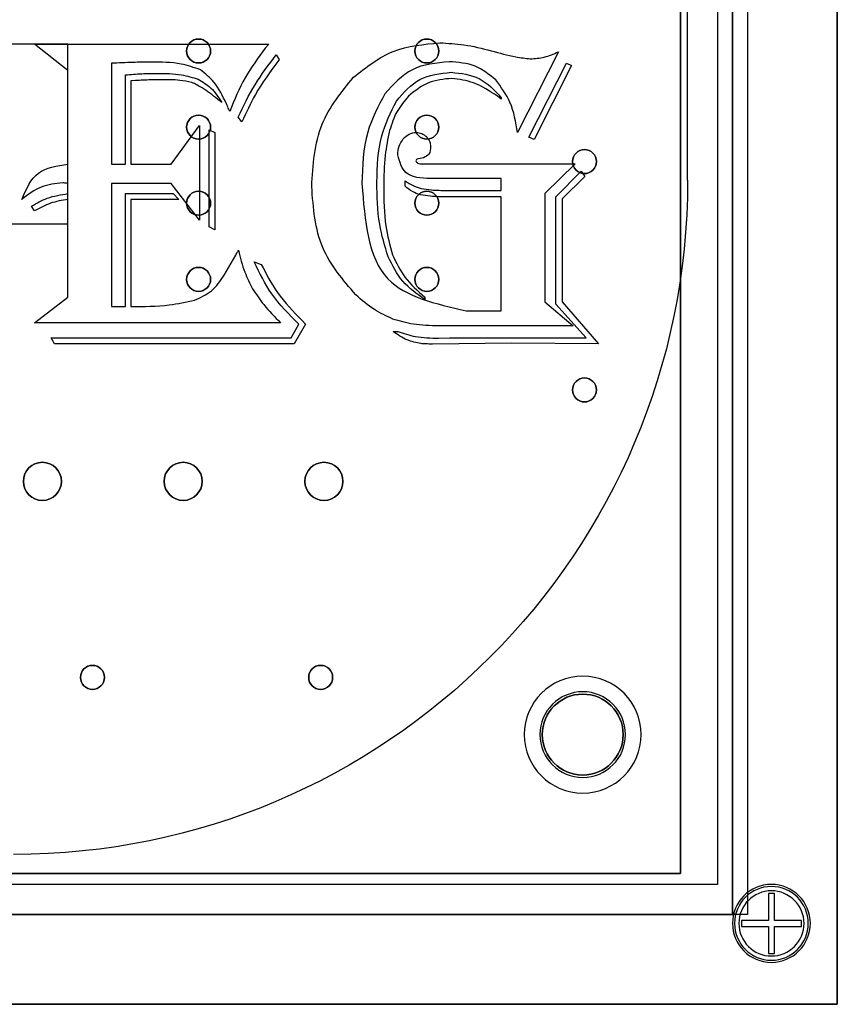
# Model space of a CAD drawing. Header units: millimetres. Extents: x -49 to 145, y -75 to 10.
# Tile 6 of 7: x 118 to 145, y -75 to -42. Entities that reach past the tile are written whole.
import ezdxf

# ---------------------------------------------------------------- set-up
doc = ezdxf.new("R2010")
doc.units = ezdxf.units.MM
doc.header["$MEASUREMENT"] = 0
for name, color, linetype in [('Reloj carcasa v10_Sketch1', 7, 'Continuous'), ('Reloj carcasa v10_Sketch12', 7, 'Continuous'), ('Reloj carcasa v10_Sketch15', 7, 'Continuous'), ('Reloj carcasa v10_Sketch16', 7, 'Continuous'), ('Reloj carcasa v10_Sketch17', 7, 'Continuous'), ('Reloj carcasa v10_Sketch18', 7, 'Continuous'), ('Reloj carcasa v10_Sketch19', 7, 'Continuous'), ('Reloj carcasa v10_Sketch2', 7, 'Continuous'), ('Reloj carcasa v10_Sketch23', 7, 'Continuous'), ('Reloj carcasa v10_Sketch3', 7, 'Continuous'), ('Reloj carcasa v10_Sketch4', 7, 'Continuous'), ('Reloj carcasa v10_Sketch5', 7, 'Continuous'), ('Reloj carcasa v10_Sketch6', 7, 'Continuous'), ('Reloj carcasa v10_Sketch7', 7, 'Continuous'), ('Reloj carcasa v10_Sketch8', 7, 'Continuous')]:
    doc.layers.add(name, color=color, linetype=linetype)

msp = doc.modelspace()

# ---------------------------------------------------------------- linework, layer by layer
at = {"layer": 'Reloj carcasa v10_Sketch1'}
for p, q in [((145, 10), (145, -75)), ((145, -75), (0, -75))]:
    msp.add_line(p, q, dxfattribs=at)
at = {"layer": 'Reloj carcasa v10_Sketch12'}
for p, q in [((139.76, -70.64, 1.51), (139.76, 4.26, 1.51)), ((4.94, -70.64, 1.51), (139.76, -70.64, 1.51))]:
    msp.add_line(p, q, dxfattribs=at)
for centre, radius in [((123.676, -43.19, 1.51), 0.4), ((131.296, -43.19, 1.51), 0.4), ((123.676, -45.73, 1.51), 0.4), ((131.296, -45.73, 1.51), 0.4), ((136.56, -46.88, 1.51), 0.4), ((123.676, -48.27, 1.51), 0.4), ((131.296, -48.27, 1.51), 0.4), ((123.676, -50.81, 1.51), 0.4), ((131.296, -50.81, 1.51), 0.4), ((136.56, -54.5, 1.51), 0.4), ((118.46, -57.55, 1.51), 0.635), ((123.16, -57.55, 1.51), 0.635), ((127.86, -57.55, 1.51), 0.635), ((120.13, -64.09, 1.51), 0.4), ((127.75, -64.09, 1.51), 0.4), ((136.5, -66, 1.51), 1.35)]:
    msp.add_circle(centre, radius, dxfattribs=at)
at = {"layer": 'Reloj carcasa v10_Sketch15'}
for p, q in [((145, 10, -2), (145, -75, -2)), ((141.5, -72, -2), (141.5, 5, -2)), ((4.5, -72, -2), (141.5, -72, -2)), ((145, -75, -2), (0, -75, -2))]:
    msp.add_line(p, q, dxfattribs=at)
at = {"layer": 'Reloj carcasa v10_Sketch15', "extrusion": (0, 0, -1)}
msp.add_circle((-136.5, -66, 2), 1.429, dxfattribs=at)
at = {"layer": 'Reloj carcasa v10_Sketch16'}
for p, q in [((145, 10, -2), (145, -75, -2)), ((145, -75, -2), (0, -75, -2))]:
    msp.add_line(p, q, dxfattribs=at)
at = {"layer": 'Reloj carcasa v10_Sketch16', "extrusion": (0, 0, -1)}
for centre, radius in [((-136.5, -66, 2), 1.429), ((-142.8, -72.3, 2), 1.231)]:
    msp.add_circle(centre, radius, dxfattribs=at)
at = {"layer": 'Reloj carcasa v10_Sketch17'}
for p, q in [((145, 10, -5), (145, -75, -5)), ((145, -75, -5), (0, -75, -5))]:
    msp.add_line(p, q, dxfattribs=at)
at = {"layer": 'Reloj carcasa v10_Sketch17', "extrusion": (0, 0, -1)}
msp.add_circle((-142.8, -72.3, 5), 1.088, dxfattribs=at)
msp.add_circle((-142.8, -72.3, 5), 1.088, dxfattribs=at)
at = {"layer": 'Reloj carcasa v10_Sketch18'}
for p, q in [((145, 10, -5), (145, -75, -5)), ((145, -75, -5), (0, -75, -5))]:
    msp.add_line(p, q, dxfattribs=at)
at = {"layer": 'Reloj carcasa v10_Sketch18', "extrusion": (0, 0, -1)}
for radius in [1.3, 1.088]:
    msp.add_circle((-142.8, -72.3, 5), radius, dxfattribs=at)
at = {"layer": 'Reloj carcasa v10_Sketch19'}
for p, q in [((142.9, -71.3, -5.5), (142.7, -71.3, -5.5)), ((142.7, -71.3, -5.5), (142.7, -72.2, -5.5)), ((142.9, -72.2, -5.5), (142.9, -71.3, -5.5)), ((142.7, -72.2, -5.5), (141.8, -72.2, -5.5)), ((141.8, -72.2, -5.5), (141.8, -72.4, -5.5)), ((143.8, -72.2, -5.5), (142.9, -72.2, -5.5)), ((143.8, -72.4, -5.5), (143.8, -72.2, -5.5)), ((141.8, -72.4, -5.5), (142.7, -72.4, -5.5)), ((142.7, -72.4, -5.5), (142.7, -73.3, -5.5)), ((142.9, -73.3, -5.5), (142.9, -72.4, -5.5)), ((142.9, -72.4, -5.5), (143.8, -72.4, -5.5)), ((142.7, -73.3, -5.5), (142.9, -73.3, -5.5))]:
    msp.add_line(p, q, dxfattribs=at)
at = {"layer": 'Reloj carcasa v10_Sketch2'}
for p, q in [((145, -75, -2), (145, 10, -2)), ((145, 10, -2), (145, -75, -2)), ((141.5, 5, -2), (141.5, -72, -2)), ((141.5, -72, -2), (4.5, -72, -2)), ((145, -75, -2), (0, -75, -2)), ((0, -75, -2), (145, -75, -2))]:
    msp.add_line(p, q, dxfattribs=at)
at = {"layer": 'Reloj carcasa v10_Sketch23'}
for p, q in [((145, 10, -2), (145, -75, -2)), ((140, -47.5, -2), (140, -17.5, -2)), ((145, -75, -2), (0, -75, -2))]:
    msp.add_line(p, q, dxfattribs=at)
at = {"layer": 'Reloj carcasa v10_Sketch23', "extrusion": (0, 0, -1)}
for centre, radius in [((-136.5, -66, 2), 1.429), ((-142.8, -72.3, 2), 1.088)]:
    msp.add_circle(centre, radius, dxfattribs=at)
msp.add_arc((-117.5, -47.5, 2), 22.5, 180, 270, dxfattribs=at)
at = {"layer": 'Reloj carcasa v10_Sketch3'}
for p, q in [((145, 10, 33), (145, -75, 33)), ((145, -75, 33), (145, 10, 33)), ((141.5, 5, 33), (141.5, -72, 33)), ((141.5, -72, 33), (4.5, -72, 33)), ((0, -75, 33), (145, -75, 33)), ((145, -75, 33), (0, -75, 33))]:
    msp.add_line(p, q, dxfattribs=at)
at = {"layer": 'Reloj carcasa v10_Sketch4'}
for p, q in [((145, -75, 38), (145, 10, 38)), ((142, 7, 38), (142, -72, 38)), ((119.306, -42.961, 38), (109.306, -42.961, 38)), ((119.306, -48.961, 38), (119.306, -42.961, 38)), ((109.306, -48.961, 38), (119.306, -48.961, 38)), ((142, -72, 38), (3, -72, 38)), ((0, -75, 38), (145, -75, 38))]:
    msp.add_line(p, q, dxfattribs=at)
at = {"layer": 'Reloj carcasa v10_Sketch5'}
for p, q in [((145, -75, 38), (145, 10, 38)), ((119.313, -43.84, 38), (118.2, -42.961, 38)), ((118.2, -42.961, 38), (126.017, -42.961, 38)), ((126.017, -42.961, 38), (125.899, -43.1, 38)), ((126.266, -43.32, 38), (126.368, -43.474, 38)), ((135.687, -43.218, 38), (134.317, -45.914, 38)), ((120.764, -43.599, 38), (120.764, -46.969, 38)), ((126.368, -43.474, 38), (126.317, -43.54, 38)), ((134.698, -46.06, 38), (135.958, -43.591, 38)), ((136.126, -43.679, 38), (134.874, -46.141, 38)), ((135.958, -43.591, 38), (136.126, -43.679, 38)), ((119.313, -46.969, 38), (119.313, -43.84, 38)), ((121.233, -46.969, 38), (121.233, -43.987, 38)), ((121.57, -44.177, 38), (121.416, -44.185, 38)), ((121.416, -44.185, 38), (121.416, -46.969, 38)), ((133.782, -44.793, 38), (133.65, -44.698, 38)), ((133.782, -44.749, 38), (133.782, -44.793, 38)), ((125.123, -45.555, 38), (124.998, -45.401, 38)), ((122.764, -46.969, 38), (123.709, -45.672, 38)), ((123.709, -45.672, 38), (123.709, -48.829, 38)), ((124.031, -45.818, 38), (124.214, -45.914, 38)), ((124.031, -49.057, 38), (124.031, -45.818, 38)), ((124.214, -45.914, 38), (124.214, -49.152, 38)), ((134.874, -46.141, 38), (134.698, -46.06, 38)), ((120.764, -46.969, 38), (121.233, -46.969, 38)), ((121.416, -46.969, 38), (122.764, -46.969, 38)), ((131.189, -46.749, 38), (131.013, -46.785, 38)), ((131.167, -46.954, 38), (136.251, -46.954, 38)), ((136.251, -46.954, 38), (135.24, -47.943, 38)), ((135.606, -48.053, 38), (136.449, -47.203, 38)), ((136.449, -47.203, 38), (136.566, -47.372, 38)), ((119.313, -47.95, 38), (119.313, -47.606, 38)), ((122.764, -47.606, 38), (120.764, -47.606, 38)), ((120.764, -47.606, 38), (120.764, -51.716, 38)), ((123.709, -48.829, 38), (122.764, -47.606, 38)), ((130.573, -47.701, 38), (130.573, -47.518, 38)), ((133.782, -47.445, 38), (131.416, -47.445, 38)), ((133.782, -47.84, 38), (133.782, -47.445, 38)), ((136.566, -47.372, 38), (135.811, -48.126, 38)), ((121.233, -47.95, 38), (122.822, -47.95, 38)), ((121.233, -51.716, 38), (121.233, -47.95, 38)), ((122.822, -47.95, 38), (123.013, -48.141, 38)), ((131.958, -47.84, 38), (133.782, -47.84, 38)), ((135.24, -47.943, 38), (135.24, -51.555, 38)), ((119.313, -51.408, 38), (119.313, -48.141, 38)), ((123.013, -48.141, 38), (121.416, -48.141, 38)), ((121.416, -48.141, 38), (121.416, -51.716, 38)), ((133.782, -48.053, 38), (131.936, -48.053, 38)), ((133.782, -51.855, 38), (133.782, -48.053, 38)), ((135.606, -51.643, 38), (135.606, -48.053, 38)), ((135.811, -48.126, 38), (135.811, -51.562, 38)), ((118.2, -48.522, 38), (118.097, -48.368, 38)), ((124.214, -49.152, 38), (124.031, -49.057, 38)), ((124.529, -50.668, 38), (124.918, -50.002, 38)), ((125.533, -50.221, 38), (125.768, -50.309, 38)), ((118.2, -52.258, 38), (119.313, -51.408, 38)), ((131.225, -51.401, 38), (131.225, -51.481, 38)), ((135.24, -51.555, 38), (136.178, -52.361, 38)), ((135.811, -51.562, 38), (137.028, -52.961, 38)), ((120.764, -51.716, 38), (121.233, -51.716, 38)), ((132.603, -51.855, 38), (133.782, -51.855, 38)), ((136.617, -52.763, 38), (135.606, -51.643, 38)), ((127.13, -52.185, 38), (127.247, -52.302, 38)), ((126.412, -52.258, 38), (118.2, -52.258, 38)), ((126.771, -52.763, 38), (127.02, -52.302, 38)), ((127.247, -52.302, 38), (126.866, -52.961, 38)), ((130.17, -52.551, 38), (130.324, -52.551, 38)), ((136.178, -52.361, 38), (131.694, -52.361, 38)), ((118.866, -52.961, 38), (118.749, -52.763, 38)), ((118.749, -52.763, 38), (126.771, -52.763, 38)), ((131.687, -52.771, 38), (132.053, -52.763, 38)), ((132.053, -52.763, 38), (136.617, -52.763, 38)), ((126.866, -52.961, 38), (118.866, -52.961, 38)), ((134.119, -52.939, 38), (131.482, -52.969, 38)), ((137.028, -52.961, 38), (134.119, -52.939, 38)), ((0, -75, 38), (145, -75, 38))]:
    msp.add_line(p, q, dxfattribs=at)
for points, knots in [([(128.844, -44.068, 38), (129.269, -43.732, 38), (130.116, -43.061, 38), (131.193, -42.965, 38), (131.731, -42.917, 38)], [0, 0, 0, 0, 0.1584981, 0.3168092, 0.3168092, 0.3168092, 0.3168092]), ([(131.731, -42.917, 38), (131.999, -42.931, 38), (132.58, -42.961, 38), (133.143, -43.104, 38), (133.445, -43.181, 38)], [0, 0, 0, 0, 0.0804903, 0.1738192, 0.1738192, 0.1738192, 0.1738192]), ([(125.899, -43.1, 38), (125.662, -43.42, 38), (125.178, -44.071, 38), (124.87, -44.821, 38), (124.713, -45.203, 38)], [0, 0, 0, 0, 0.1190229, 0.2422715, 0.2422715, 0.2422715, 0.2422715]), ([(124.998, -45.401, 38), (125.173, -45.031, 38), (125.523, -44.293, 38), (126.019, -43.644, 38), (126.266, -43.32, 38)], [0, 0, 0, 0, 0.1224623, 0.2442247, 0.2442247, 0.2442247, 0.2442247]), ([(133.445, -43.181, 38), (133.717, -43.258, 38), (134.146, -43.379, 38), (134.587, -43.433, 38), (134.749, -43.452, 38)], [0, 0, 0, 0, 0.0845323, 0.1333566, 0.1333566, 0.1333566, 0.1333566]), ([(134.749, -43.452, 38), (134.906, -43.441, 38), (135.232, -43.418, 38), (135.532, -43.286, 38), (135.687, -43.218, 38)], [0, 0, 0, 0, 0.04688796, 0.09730577, 0.09730577, 0.09730577, 0.09730577]), ([(122.083, -43.562, 38), (121.881, -43.564, 38), (121.441, -43.568, 38), (121.002, -43.588, 38), (120.764, -43.599, 38)], [0, 0, 0, 0, 0.0604465, 0.1319279, 0.1319279, 0.1319279, 0.1319279]), ([(123.738, -43.818, 38), (123.525, -43.744, 38), (122.991, -43.559, 38), (122.424, -43.561, 38), (122.083, -43.562, 38)], [0, 0, 0, 0, 0.0672759, 0.1685779, 0.1685779, 0.1685779, 0.1685779]), ([(126.317, -43.54, 38), (126.054, -43.9, 38), (125.59, -44.533, 38), (125.264, -45.246, 38), (125.123, -45.555, 38)], [0, 0, 0, 0, 0.1332419, 0.2347266, 0.2347266, 0.2347266, 0.2347266]), ([(132.039, -43.547, 38), (131.607, -43.589, 38), (130.755, -43.672, 38), (130.179, -44.305, 38), (129.896, -44.617, 38)], [0, 0, 0, 0, 0.1253218, 0.247271, 0.247271, 0.247271, 0.247271]), ([(133.595, -44.155, 38), (133.377, -43.978, 38), (132.925, -43.61, 38), (132.341, -43.569, 38), (132.039, -43.547, 38)], [0, 0, 0, 0, 0.0822145, 0.1707995, 0.1707995, 0.1707995, 0.1707995]), ([(121.233, -43.987, 38), (121.414, -43.972, 38), (121.767, -43.943, 38), (122.122, -43.938, 38), (122.295, -43.936, 38)], [0, 0, 0, 0, 0.0545314, 0.1063787, 0.1063787, 0.1063787, 0.1063787]), ([(122.295, -43.936, 38), (122.567, -43.937, 38), (123.034, -43.939, 38), (123.479, -44.076, 38), (123.665, -44.133, 38)], [0, 0, 0, 0, 0.0809205, 0.1390718, 0.1390718, 0.1390718, 0.1390718]), ([(124.603, -44.954, 38), (124.482, -44.698, 38), (124.275, -44.255, 38), (123.897, -43.948, 38), (123.738, -43.818, 38)], [0, 0, 0, 0, 0.0835311, 0.1443196, 0.1443196, 0.1443196, 0.1443196]), ([(130.28, -44.862, 38), (130.52, -44.581, 38), (131.003, -44.017, 38), (131.741, -43.938, 38), (132.112, -43.899, 38)], [0, 0, 0, 0, 0.1066075, 0.2141024, 0.2141024, 0.2141024, 0.2141024]), ([(132.112, -43.899, 38), (132.439, -43.936, 38), (133.101, -44.011, 38), (133.553, -44.501, 38), (133.782, -44.749, 38)], [0, 0, 0, 0, 0.0954351, 0.1930938, 0.1930938, 0.1930938, 0.1930938]), ([(122.405, -44.148, 38), (122.296, -44.15, 38), (122.018, -44.155, 38), (121.739, -44.169, 38), (121.57, -44.177, 38)], [0, 0, 0, 0, 0.03260899, 0.08357212, 0.08357212, 0.08357212, 0.08357212]), ([(123.445, -44.236, 38), (123.315, -44.211, 38), (122.972, -44.144, 38), (122.622, -44.147, 38), (122.405, -44.148, 38)], [0, 0, 0, 0, 0.0397449, 0.1046173, 0.1046173, 0.1046173, 0.1046173]), ([(124.302, -44.793, 38), (124.137, -44.66, 38), (123.869, -44.446, 38), (123.562, -44.294, 38), (123.445, -44.236, 38)], [0, 0, 0, 0, 0.0633015, 0.1024634, 0.1024634, 0.1024634, 0.1024634]), ([(123.665, -44.133, 38), (123.812, -44.222, 38), (124.133, -44.416, 38), (124.338, -44.731, 38), (124.449, -44.903, 38)], [0, 0, 0, 0, 0.0507593, 0.111094, 0.111094, 0.111094, 0.111094]), ([(127.452, -47.716, 38), (127.496, -46.994, 38), (127.579, -45.627, 38), (128.439, -44.567, 38), (128.844, -44.068, 38)], [0, 0, 0, 0, 0.2109486, 0.3993029, 0.3993029, 0.3993029, 0.3993029]), ([(132.126, -44.104, 38), (131.857, -44.129, 38), (131.316, -44.18, 38), (130.895, -44.524, 38), (130.683, -44.698, 38)], [0, 0, 0, 0, 0.07924, 0.1592449, 0.1592449, 0.1592449, 0.1592449]), ([(133.65, -44.698, 38), (133.393, -44.525, 38), (132.928, -44.213, 38), (132.374, -44.138, 38), (132.126, -44.104, 38)], [0, 0, 0, 0, 0.0914184, 0.1654475, 0.1654475, 0.1654475, 0.1654475]), ([(134.317, -45.914, 38), (134.263, -45.563, 38), (134.165, -44.917, 38), (133.774, -44.395, 38), (133.595, -44.155, 38)], [0, 0, 0, 0, 0.1044126, 0.192663, 0.192663, 0.192663, 0.192663]), ([(129.896, -44.617, 38), (129.673, -45.036, 38), (129.177, -45.97, 38), (129.147, -47.03, 38), (129.13, -47.613, 38)], [0, 0, 0, 0, 0.1406426, 0.3129542, 0.3129542, 0.3129542, 0.3129542]), ([(124.449, -44.903, 38), (124.419, -44.882, 38), (124.37, -44.846, 38), (124.322, -44.808, 38), (124.302, -44.793, 38)], [0, 0, 0, 0, 0.0108801, 0.01831745, 0.01831745, 0.01831745, 0.01831745]), ([(124.713, -45.203, 38), (124.691, -45.154, 38), (124.655, -45.071, 38), (124.618, -44.988, 38), (124.603, -44.954, 38)], [0, 0, 0, 0, 0.01599294, 0.02722497, 0.02722497, 0.02722497, 0.02722497]), ([(129.628, -47.562, 38), (129.642, -47.037, 38), (129.667, -46.088, 38), (130.091, -45.241, 38), (130.28, -44.862, 38)], [0, 0, 0, 0, 0.1551626, 0.2807349, 0.2807349, 0.2807349, 0.2807349]), ([(130.683, -44.698, 38), (130.546, -44.86, 38), (130.258, -45.201, 38), (130.121, -45.626, 38), (130.05, -45.848, 38)], [0, 0, 0, 0, 0.0632786, 0.1324553, 0.1324553, 0.1324553, 0.1324553]), ([(130.05, -45.848, 38), (129.993, -46.122, 38), (129.866, -46.74, 38), (129.859, -47.371, 38), (129.855, -47.723, 38)], [0, 0, 0, 0, 0.0836939, 0.188934, 0.188934, 0.188934, 0.188934]), ([(130.507, -46.126, 38), (130.57, -46.062, 38), (130.692, -45.938, 38), (130.864, -45.917, 38), (130.947, -45.906, 38)], [0, 0, 0, 0, 0.02603062, 0.05046581, 0.05046581, 0.05046581, 0.05046581]), ([(130.947, -45.906, 38), (131.009, -45.912, 38), (131.134, -45.925, 38), (131.231, -46.005, 38), (131.28, -46.046, 38)], [0, 0, 0, 0, 0.01819321, 0.03686132, 0.03686132, 0.03686132, 0.03686132]), ([(130.324, -46.654, 38), (130.331, -46.555, 38), (130.345, -46.363, 38), (130.454, -46.204, 38), (130.507, -46.126, 38)], [0, 0, 0, 0, 0.02893602, 0.05674163, 0.05674163, 0.05674163, 0.05674163]), ([(131.28, -46.046, 38), (131.322, -46.094, 38), (131.404, -46.189, 38), (131.417, -46.314, 38), (131.423, -46.375, 38)], [0, 0, 0, 0, 0.01859772, 0.03671874, 0.03671874, 0.03671874, 0.03671874]), ([(131.416, -47.445, 38), (131.099, -47.432, 38), (130.537, -47.41, 38), (130.389, -46.883, 38), (130.324, -46.654, 38)], [0, 0, 0, 0, 0.0842236, 0.1495384, 0.1495384, 0.1495384, 0.1495384]), ([(131.423, -46.375, 38), (131.418, -46.47, 38), (131.409, -46.642, 38), (131.257, -46.716, 38), (131.189, -46.749, 38)], [0, 0, 0, 0, 0.02612378, 0.04735736, 0.04735736, 0.04735736, 0.04735736]), ([(117.775, -48.141, 38), (117.922, -47.799, 38), (118.215, -47.119, 38), (118.949, -47.018, 38), (119.313, -46.969, 38)], [0, 0, 0, 0, 0.1038648, 0.2066647, 0.2066647, 0.2066647, 0.2066647]), ([(131.013, -46.785, 38), (130.988, -46.792, 38), (130.945, -46.802, 38), (130.931, -46.842, 38), (130.925, -46.859, 38)], [0, 0, 0, 0, 0.00721533, 0.01212974, 0.01212974, 0.01212974, 0.01212974]), ([(130.925, -46.859, 38), (130.943, -46.886, 38), (130.997, -46.966, 38), (131.099, -46.959, 38), (131.167, -46.954, 38)], [0, 0, 0, 0, 0.00935676, 0.02764439, 0.02764439, 0.02764439, 0.02764439]), ([(119.137, -47.591, 38), (118.891, -47.617, 38), (118.385, -47.669, 38), (117.982, -47.981, 38), (117.775, -48.141, 38)], [0, 0, 0, 0, 0.0727374, 0.1495603, 0.1495603, 0.1495603, 0.1495603]), ([(119.313, -47.606, 38), (119.278, -47.602, 38), (119.219, -47.595, 38), (119.161, -47.592, 38), (119.137, -47.591, 38)], [0, 0, 0, 0, 0.01067937, 0.01764874, 0.01764874, 0.01764874, 0.01764874]), ([(129.13, -47.613, 38), (129.223, -48.848, 38), (129.395, -51.136, 38), (131.592, -51.628, 38), (132.603, -51.855, 38)], [0, 0, 0, 0, 0.3297642, 0.6109654, 0.6109654, 0.6109654, 0.6109654]), ([(130.002, -50.057, 38), (129.893, -49.698, 38), (129.648, -48.886, 38), (129.635, -48.036, 38), (129.628, -47.562, 38)], [0, 0, 0, 0, 0.1118988, 0.2533249, 0.2533249, 0.2533249, 0.2533249]), ([(130.573, -47.518, 38), (130.659, -47.578, 38), (130.822, -47.691, 38), (131.011, -47.75, 38), (131.101, -47.778, 38)], [0, 0, 0, 0, 0.03105262, 0.05912438, 0.05912438, 0.05912438, 0.05912438]), ([(118.097, -48.368, 38), (118.269, -48.269, 38), (118.647, -48.052, 38), (119.078, -47.986, 38), (119.313, -47.95, 38)], [0, 0, 0, 0, 0.0590554, 0.1295777, 0.1295777, 0.1295777, 0.1295777]), ([(128.925, -51.328, 38), (128.496, -50.827, 38), (127.605, -49.79, 38), (127.505, -48.424, 38), (127.452, -47.716, 38)], [0, 0, 0, 0, 0.1925195, 0.3993026, 0.3993026, 0.3993026, 0.3993026]), ([(129.855, -47.723, 38), (129.859, -48.161, 38), (129.865, -48.929, 38), (130.063, -49.669, 38), (130.148, -49.987, 38)], [0, 0, 0, 0, 0.1307914, 0.229068, 0.229068, 0.229068, 0.229068]), ([(131.075, -47.987, 38), (130.987, -47.957, 38), (130.802, -47.893, 38), (130.652, -47.767, 38), (130.573, -47.701, 38)], [0, 0, 0, 0, 0.02759993, 0.05818722, 0.05818722, 0.05818722, 0.05818722]), ([(131.101, -47.778, 38), (131.216, -47.796, 38), (131.5, -47.841, 38), (131.787, -47.84, 38), (131.958, -47.84, 38)], [0, 0, 0, 0, 0.03492892, 0.08605169, 0.08605169, 0.08605169, 0.08605169]), ([(119.313, -48.141, 38), (119.114, -48.174, 38), (118.722, -48.24, 38), (118.372, -48.429, 38), (118.2, -48.522, 38)], [0, 0, 0, 0, 0.0600733, 0.1184059, 0.1184059, 0.1184059, 0.1184059]), ([(131.936, -48.053, 38), (131.764, -48.053, 38), (131.475, -48.053, 38), (131.19, -48.006, 38), (131.075, -47.987, 38)], [0, 0, 0, 0, 0.05158317, 0.0864595, 0.0864595, 0.0864595, 0.0864595]), ([(124.918, -50.002, 38), (124.929, -49.981, 38), (124.957, -49.927, 38), (124.987, -49.873, 38), (125.006, -49.84, 38)], [0, 0, 0, 0, 0.00704591, 0.01835981, 0.01835981, 0.01835981, 0.01835981]), ([(125.006, -49.84, 38), (125.067, -50.086, 38), (125.18, -50.532, 38), (125.385, -50.944, 38), (125.478, -51.13, 38)], [0, 0, 0, 0, 0.0756008, 0.1376794, 0.1376794, 0.1376794, 0.1376794]), ([(127.02, -52.302, 38), (126.699, -51.982, 38), (126.085, -51.371, 38), (125.711, -50.592, 38), (125.533, -50.221, 38)], [0, 0, 0, 0, 0.1350328, 0.2574063, 0.2574063, 0.2574063, 0.2574063]), ([(131.225, -51.481, 38), (130.962, -51.296, 38), (130.434, -50.923, 38), (130.146, -50.346, 38), (130.002, -50.057, 38)], [0, 0, 0, 0, 0.0951249, 0.1904388, 0.1904388, 0.1904388, 0.1904388]), ([(130.148, -49.987, 38), (130.272, -50.246, 38), (130.533, -50.792, 38), (130.987, -51.191, 38), (131.225, -51.401, 38)], [0, 0, 0, 0, 0.0853522, 0.1793755, 0.1793755, 0.1793755, 0.1793755]), ([(125.768, -50.309, 38), (125.935, -50.631, 38), (126.295, -51.324, 38), (126.839, -51.885, 38), (127.13, -52.185, 38)], [0, 0, 0, 0, 0.1083159, 0.2329183, 0.2329183, 0.2329183, 0.2329183]), ([(123.54, -51.503, 38), (123.74, -51.413, 38), (124.149, -51.229, 38), (124.401, -50.858, 38), (124.529, -50.668, 38)], [0, 0, 0, 0, 0.0644502, 0.1317303, 0.1317303, 0.1317303, 0.1317303]), ([(125.478, -51.13, 38), (125.598, -51.308, 38), (125.872, -51.715, 38), (126.218, -52.063, 38), (126.412, -52.258, 38)], [0, 0, 0, 0, 0.0643939, 0.1467567, 0.1467567, 0.1467567, 0.1467567]), ([(121.416, -51.716, 38), (121.844, -51.716, 38), (122.56, -51.717, 38), (123.259, -51.565, 38), (123.54, -51.503, 38)], [0, 0, 0, 0, 0.1279491, 0.2140518, 0.2140518, 0.2140518, 0.2140518]), ([(130.156, -52.133, 38), (129.946, -52.037, 38), (129.496, -51.83, 38), (129.124, -51.503, 38), (128.925, -51.328, 38)], [0, 0, 0, 0, 0.0688069, 0.1478098, 0.1478098, 0.1478098, 0.1478098]), ([(131.694, -52.361, 38), (131.409, -52.355, 38), (130.886, -52.345, 38), (130.384, -52.2, 38), (130.156, -52.133, 38)], [0, 0, 0, 0, 0.0851711, 0.1561109, 0.1561109, 0.1561109, 0.1561109]), ([(131.101, -52.954, 38), (130.942, -52.921, 38), (130.605, -52.851, 38), (130.321, -52.655, 38), (130.17, -52.551, 38)], [0, 0, 0, 0, 0.0480293, 0.1023066, 0.1023066, 0.1023066, 0.1023066]), ([(130.324, -52.551, 38), (130.519, -52.615, 38), (130.961, -52.76, 38), (131.427, -52.767, 38), (131.687, -52.771, 38)], [0, 0, 0, 0, 0.0612345, 0.1387189, 0.1387189, 0.1387189, 0.1387189]), ([(131.482, -52.969, 38), (131.408, -52.968, 38), (131.281, -52.968, 38), (131.155, -52.958, 38), (131.101, -52.954, 38)], [0, 0, 0, 0, 0.02198095, 0.03813571, 0.03813571, 0.03813571, 0.03813571])]:
    msp.add_open_spline(points, degree=3, knots=knots, dxfattribs=at)
at = {"layer": 'Reloj carcasa v10_Sketch6'}
for p, q in [((145, -75, 38), (145, 10, 38)), ((145, 10, 38), (145, -75, 38)), ((141, 6, 38), (141, -71, 38)), ((118.2, -42.961, 38), (126.017, -42.961, 38)), ((119.313, -43.84, 38), (118.2, -42.961, 38)), ((126.017, -42.961, 38), (125.899, -43.1, 38)), ((126.266, -43.32, 38), (126.368, -43.474, 38)), ((135.687, -43.218, 38), (134.317, -45.914, 38)), ((120.764, -43.599, 38), (120.764, -46.969, 38)), ((126.368, -43.474, 38), (126.317, -43.54, 38)), ((134.698, -46.06, 38), (135.958, -43.591, 38)), ((136.126, -43.679, 38), (134.874, -46.141, 38)), ((135.958, -43.591, 38), (136.126, -43.679, 38)), ((119.313, -46.969, 38), (119.313, -43.84, 38)), ((121.233, -46.969, 38), (121.233, -43.987, 38)), ((121.57, -44.177, 38), (121.416, -44.185, 38)), ((121.416, -44.185, 38), (121.416, -46.969, 38)), ((133.782, -44.793, 38), (133.65, -44.698, 38)), ((133.782, -44.749, 38), (133.782, -44.793, 38)), ((125.123, -45.555, 38), (124.998, -45.401, 38)), ((122.764, -46.969, 38), (123.709, -45.672, 38)), ((123.709, -45.672, 38), (123.709, -48.829, 38)), ((124.031, -49.057, 38), (124.031, -45.818, 38)), ((124.031, -45.818, 38), (124.214, -45.914, 38)), ((124.214, -45.914, 38), (124.214, -49.152, 38)), ((134.874, -46.141, 38), (134.698, -46.06, 38)), ((120.764, -46.969, 38), (121.233, -46.969, 38)), ((121.416, -46.969, 38), (122.764, -46.969, 38)), ((131.189, -46.749, 38), (131.013, -46.785, 38)), ((131.167, -46.954, 38), (136.251, -46.954, 38)), ((136.251, -46.954, 38), (135.24, -47.943, 38)), ((135.606, -48.053, 38), (136.449, -47.203, 38)), ((136.449, -47.203, 38), (136.566, -47.372, 38)), ((119.313, -47.95, 38), (119.313, -47.606, 38)), ((120.764, -47.606, 38), (120.764, -51.716, 38)), ((122.764, -47.606, 38), (120.764, -47.606, 38)), ((123.709, -48.829, 38), (122.764, -47.606, 38)), ((130.573, -47.701, 38), (130.573, -47.518, 38)), ((133.782, -47.445, 38), (131.416, -47.445, 38)), ((133.782, -47.84, 38), (133.782, -47.445, 38)), ((136.566, -47.372, 38), (135.811, -48.126, 38)), ((121.233, -51.716, 38), (121.233, -47.95, 38)), ((121.233, -47.95, 38), (122.822, -47.95, 38)), ((122.822, -47.95, 38), (123.013, -48.141, 38)), ((131.958, -47.84, 38), (133.782, -47.84, 38)), ((135.24, -47.943, 38), (135.24, -51.555, 38)), ((119.313, -51.408, 38), (119.313, -48.141, 38)), ((123.013, -48.141, 38), (121.416, -48.141, 38)), ((121.416, -48.141, 38), (121.416, -51.716, 38)), ((133.782, -48.053, 38), (131.936, -48.053, 38)), ((133.782, -51.855, 38), (133.782, -48.053, 38)), ((135.606, -51.643, 38), (135.606, -48.053, 38)), ((135.811, -48.126, 38), (135.811, -51.562, 38)), ((118.2, -48.522, 38), (118.097, -48.368, 38)), ((124.214, -49.152, 38), (124.031, -49.057, 38)), ((124.529, -50.668, 38), (124.918, -50.002, 38)), ((125.533, -50.221, 38), (125.768, -50.309, 38)), ((118.2, -52.258, 38), (119.313, -51.408, 38)), ((131.225, -51.401, 38), (131.225, -51.481, 38)), ((135.24, -51.555, 38), (136.178, -52.361, 38)), ((135.811, -51.562, 38), (137.028, -52.961, 38)), ((120.764, -51.716, 38), (121.233, -51.716, 38)), ((132.603, -51.855, 38), (133.782, -51.855, 38)), ((136.617, -52.763, 38), (135.606, -51.643, 38)), ((127.13, -52.185, 38), (127.247, -52.302, 38)), ((126.412, -52.258, 38), (118.2, -52.258, 38)), ((126.771, -52.763, 38), (127.02, -52.302, 38)), ((127.247, -52.302, 38), (126.866, -52.961, 38)), ((130.17, -52.551, 38), (130.324, -52.551, 38)), ((136.178, -52.361, 38), (131.694, -52.361, 38)), ((118.866, -52.961, 38), (118.749, -52.763, 38)), ((118.749, -52.763, 38), (126.771, -52.763, 38)), ((131.687, -52.771, 38), (132.053, -52.763, 38)), ((132.053, -52.763, 38), (136.617, -52.763, 38)), ((126.866, -52.961, 38), (118.866, -52.961, 38)), ((134.119, -52.939, 38), (131.482, -52.969, 38)), ((137.028, -52.961, 38), (134.119, -52.939, 38)), ((141, -71, 38), (4, -71, 38)), ((0, -75, 38), (145, -75, 38)), ((145, -75, 38), (0, -75, 38))]:
    msp.add_line(p, q, dxfattribs=at)
for points, knots in [([(128.844, -44.068, 38), (129.269, -43.732, 38), (130.116, -43.061, 38), (131.193, -42.965, 38), (131.731, -42.917, 38)], [0, 0, 0, 0, 0.1584981, 0.3168092, 0.3168092, 0.3168092, 0.3168092]), ([(131.731, -42.917, 38), (131.999, -42.931, 38), (132.58, -42.961, 38), (133.143, -43.104, 38), (133.445, -43.181, 38)], [0, 0, 0, 0, 0.0804903, 0.1738192, 0.1738192, 0.1738192, 0.1738192]), ([(125.899, -43.1, 38), (125.662, -43.42, 38), (125.178, -44.071, 38), (124.87, -44.821, 38), (124.713, -45.203, 38)], [0, 0, 0, 0, 0.1190229, 0.2422715, 0.2422715, 0.2422715, 0.2422715]), ([(124.998, -45.401, 38), (125.173, -45.031, 38), (125.523, -44.293, 38), (126.019, -43.644, 38), (126.266, -43.32, 38)], [0, 0, 0, 0, 0.1224623, 0.2442247, 0.2442247, 0.2442247, 0.2442247]), ([(133.445, -43.181, 38), (133.717, -43.258, 38), (134.146, -43.379, 38), (134.587, -43.433, 38), (134.749, -43.452, 38)], [0, 0, 0, 0, 0.0845323, 0.1333566, 0.1333566, 0.1333566, 0.1333566]), ([(134.749, -43.452, 38), (134.906, -43.441, 38), (135.232, -43.418, 38), (135.532, -43.286, 38), (135.687, -43.218, 38)], [0, 0, 0, 0, 0.04688796, 0.09730577, 0.09730577, 0.09730577, 0.09730577]), ([(122.083, -43.562, 38), (121.881, -43.564, 38), (121.441, -43.568, 38), (121.002, -43.588, 38), (120.764, -43.599, 38)], [0, 0, 0, 0, 0.0604465, 0.1319279, 0.1319279, 0.1319279, 0.1319279]), ([(123.738, -43.818, 38), (123.525, -43.744, 38), (122.991, -43.559, 38), (122.424, -43.561, 38), (122.083, -43.562, 38)], [0, 0, 0, 0, 0.0672759, 0.1685779, 0.1685779, 0.1685779, 0.1685779]), ([(126.317, -43.54, 38), (126.054, -43.9, 38), (125.59, -44.533, 38), (125.264, -45.246, 38), (125.123, -45.555, 38)], [0, 0, 0, 0, 0.1332419, 0.2347266, 0.2347266, 0.2347266, 0.2347266]), ([(132.039, -43.547, 38), (131.607, -43.589, 38), (130.755, -43.672, 38), (130.179, -44.305, 38), (129.896, -44.617, 38)], [0, 0, 0, 0, 0.1253218, 0.247271, 0.247271, 0.247271, 0.247271]), ([(133.595, -44.155, 38), (133.377, -43.978, 38), (132.925, -43.61, 38), (132.341, -43.569, 38), (132.039, -43.547, 38)], [0, 0, 0, 0, 0.0822145, 0.1707995, 0.1707995, 0.1707995, 0.1707995]), ([(121.233, -43.987, 38), (121.414, -43.972, 38), (121.767, -43.943, 38), (122.122, -43.938, 38), (122.295, -43.936, 38)], [0, 0, 0, 0, 0.0545314, 0.1063787, 0.1063787, 0.1063787, 0.1063787]), ([(122.295, -43.936, 38), (122.567, -43.937, 38), (123.034, -43.939, 38), (123.479, -44.076, 38), (123.665, -44.133, 38)], [0, 0, 0, 0, 0.0809205, 0.1390718, 0.1390718, 0.1390718, 0.1390718]), ([(124.603, -44.954, 38), (124.482, -44.698, 38), (124.275, -44.255, 38), (123.897, -43.948, 38), (123.738, -43.818, 38)], [0, 0, 0, 0, 0.0835311, 0.1443196, 0.1443196, 0.1443196, 0.1443196]), ([(130.28, -44.862, 38), (130.52, -44.581, 38), (131.003, -44.017, 38), (131.741, -43.938, 38), (132.112, -43.899, 38)], [0, 0, 0, 0, 0.1066075, 0.2141024, 0.2141024, 0.2141024, 0.2141024]), ([(132.112, -43.899, 38), (132.439, -43.936, 38), (133.101, -44.011, 38), (133.553, -44.501, 38), (133.782, -44.749, 38)], [0, 0, 0, 0, 0.0954351, 0.1930938, 0.1930938, 0.1930938, 0.1930938]), ([(122.405, -44.148, 38), (122.296, -44.15, 38), (122.018, -44.155, 38), (121.739, -44.169, 38), (121.57, -44.177, 38)], [0, 0, 0, 0, 0.03260899, 0.08357212, 0.08357212, 0.08357212, 0.08357212]), ([(123.445, -44.236, 38), (123.315, -44.211, 38), (122.972, -44.144, 38), (122.622, -44.147, 38), (122.405, -44.148, 38)], [0, 0, 0, 0, 0.0397449, 0.1046173, 0.1046173, 0.1046173, 0.1046173]), ([(124.302, -44.793, 38), (124.137, -44.66, 38), (123.869, -44.446, 38), (123.562, -44.294, 38), (123.445, -44.236, 38)], [0, 0, 0, 0, 0.0633015, 0.1024634, 0.1024634, 0.1024634, 0.1024634]), ([(123.665, -44.133, 38), (123.812, -44.222, 38), (124.133, -44.416, 38), (124.338, -44.731, 38), (124.449, -44.903, 38)], [0, 0, 0, 0, 0.0507593, 0.111094, 0.111094, 0.111094, 0.111094]), ([(127.452, -47.716, 38), (127.496, -46.994, 38), (127.579, -45.627, 38), (128.439, -44.567, 38), (128.844, -44.068, 38)], [0, 0, 0, 0, 0.2109486, 0.3993029, 0.3993029, 0.3993029, 0.3993029]), ([(132.126, -44.104, 38), (131.857, -44.129, 38), (131.316, -44.18, 38), (130.895, -44.524, 38), (130.683, -44.698, 38)], [0, 0, 0, 0, 0.07924, 0.1592449, 0.1592449, 0.1592449, 0.1592449]), ([(133.65, -44.698, 38), (133.393, -44.525, 38), (132.928, -44.213, 38), (132.374, -44.138, 38), (132.126, -44.104, 38)], [0, 0, 0, 0, 0.0914184, 0.1654475, 0.1654475, 0.1654475, 0.1654475]), ([(134.317, -45.914, 38), (134.263, -45.563, 38), (134.165, -44.917, 38), (133.774, -44.395, 38), (133.595, -44.155, 38)], [0, 0, 0, 0, 0.1044126, 0.192663, 0.192663, 0.192663, 0.192663]), ([(129.896, -44.617, 38), (129.673, -45.036, 38), (129.177, -45.97, 38), (129.147, -47.03, 38), (129.13, -47.613, 38)], [0, 0, 0, 0, 0.1406426, 0.3129542, 0.3129542, 0.3129542, 0.3129542]), ([(124.449, -44.903, 38), (124.419, -44.882, 38), (124.37, -44.846, 38), (124.322, -44.808, 38), (124.302, -44.793, 38)], [0, 0, 0, 0, 0.0108801, 0.01831745, 0.01831745, 0.01831745, 0.01831745]), ([(124.713, -45.203, 38), (124.691, -45.154, 38), (124.655, -45.071, 38), (124.618, -44.988, 38), (124.603, -44.954, 38)], [0, 0, 0, 0, 0.01599294, 0.02722497, 0.02722497, 0.02722497, 0.02722497]), ([(129.628, -47.562, 38), (129.642, -47.037, 38), (129.667, -46.088, 38), (130.091, -45.241, 38), (130.28, -44.862, 38)], [0, 0, 0, 0, 0.1551626, 0.2807349, 0.2807349, 0.2807349, 0.2807349]), ([(130.683, -44.698, 38), (130.546, -44.86, 38), (130.258, -45.201, 38), (130.121, -45.626, 38), (130.05, -45.848, 38)], [0, 0, 0, 0, 0.0632786, 0.1324553, 0.1324553, 0.1324553, 0.1324553]), ([(130.05, -45.848, 38), (129.993, -46.122, 38), (129.866, -46.74, 38), (129.859, -47.371, 38), (129.855, -47.723, 38)], [0, 0, 0, 0, 0.0836939, 0.188934, 0.188934, 0.188934, 0.188934]), ([(130.507, -46.126, 38), (130.57, -46.062, 38), (130.692, -45.938, 38), (130.864, -45.917, 38), (130.947, -45.906, 38)], [0, 0, 0, 0, 0.02603062, 0.05046581, 0.05046581, 0.05046581, 0.05046581]), ([(130.947, -45.906, 38), (131.009, -45.912, 38), (131.134, -45.925, 38), (131.231, -46.005, 38), (131.28, -46.046, 38)], [0, 0, 0, 0, 0.01819321, 0.03686132, 0.03686132, 0.03686132, 0.03686132]), ([(130.324, -46.654, 38), (130.331, -46.555, 38), (130.345, -46.363, 38), (130.454, -46.204, 38), (130.507, -46.126, 38)], [0, 0, 0, 0, 0.02893602, 0.05674163, 0.05674163, 0.05674163, 0.05674163]), ([(131.28, -46.046, 38), (131.322, -46.094, 38), (131.404, -46.189, 38), (131.417, -46.314, 38), (131.423, -46.375, 38)], [0, 0, 0, 0, 0.01859772, 0.03671874, 0.03671874, 0.03671874, 0.03671874]), ([(131.416, -47.445, 38), (131.099, -47.432, 38), (130.537, -47.41, 38), (130.389, -46.883, 38), (130.324, -46.654, 38)], [0, 0, 0, 0, 0.0842236, 0.1495384, 0.1495384, 0.1495384, 0.1495384]), ([(131.423, -46.375, 38), (131.418, -46.47, 38), (131.409, -46.642, 38), (131.257, -46.716, 38), (131.189, -46.749, 38)], [0, 0, 0, 0, 0.02612378, 0.04735736, 0.04735736, 0.04735736, 0.04735736]), ([(117.775, -48.141, 38), (117.922, -47.799, 38), (118.215, -47.119, 38), (118.949, -47.018, 38), (119.313, -46.969, 38)], [0, 0, 0, 0, 0.1038648, 0.2066647, 0.2066647, 0.2066647, 0.2066647]), ([(131.013, -46.785, 38), (130.988, -46.792, 38), (130.945, -46.802, 38), (130.931, -46.842, 38), (130.925, -46.859, 38)], [0, 0, 0, 0, 0.00721533, 0.01212974, 0.01212974, 0.01212974, 0.01212974]), ([(130.925, -46.859, 38), (130.943, -46.886, 38), (130.997, -46.966, 38), (131.099, -46.959, 38), (131.167, -46.954, 38)], [0, 0, 0, 0, 0.00935676, 0.02764439, 0.02764439, 0.02764439, 0.02764439]), ([(119.137, -47.591, 38), (118.891, -47.617, 38), (118.385, -47.669, 38), (117.982, -47.981, 38), (117.775, -48.141, 38)], [0, 0, 0, 0, 0.0727374, 0.1495603, 0.1495603, 0.1495603, 0.1495603]), ([(119.313, -47.606, 38), (119.278, -47.602, 38), (119.219, -47.595, 38), (119.161, -47.592, 38), (119.137, -47.591, 38)], [0, 0, 0, 0, 0.01067937, 0.01764874, 0.01764874, 0.01764874, 0.01764874]), ([(129.13, -47.613, 38), (129.223, -48.848, 38), (129.395, -51.136, 38), (131.592, -51.628, 38), (132.603, -51.855, 38)], [0, 0, 0, 0, 0.3297642, 0.6109654, 0.6109654, 0.6109654, 0.6109654]), ([(130.002, -50.057, 38), (129.893, -49.698, 38), (129.648, -48.886, 38), (129.635, -48.036, 38), (129.628, -47.562, 38)], [0, 0, 0, 0, 0.1118988, 0.2533249, 0.2533249, 0.2533249, 0.2533249]), ([(130.573, -47.518, 38), (130.659, -47.578, 38), (130.822, -47.691, 38), (131.011, -47.75, 38), (131.101, -47.778, 38)], [0, 0, 0, 0, 0.03105262, 0.05912438, 0.05912438, 0.05912438, 0.05912438]), ([(118.097, -48.368, 38), (118.269, -48.269, 38), (118.647, -48.052, 38), (119.078, -47.986, 38), (119.313, -47.95, 38)], [0, 0, 0, 0, 0.0590554, 0.1295777, 0.1295777, 0.1295777, 0.1295777]), ([(128.925, -51.328, 38), (128.496, -50.827, 38), (127.605, -49.79, 38), (127.505, -48.424, 38), (127.452, -47.716, 38)], [0, 0, 0, 0, 0.1925195, 0.3993026, 0.3993026, 0.3993026, 0.3993026]), ([(129.855, -47.723, 38), (129.859, -48.161, 38), (129.865, -48.929, 38), (130.063, -49.669, 38), (130.148, -49.987, 38)], [0, 0, 0, 0, 0.1307914, 0.229068, 0.229068, 0.229068, 0.229068]), ([(131.075, -47.987, 38), (130.987, -47.957, 38), (130.802, -47.893, 38), (130.652, -47.767, 38), (130.573, -47.701, 38)], [0, 0, 0, 0, 0.02759993, 0.05818722, 0.05818722, 0.05818722, 0.05818722]), ([(131.101, -47.778, 38), (131.216, -47.796, 38), (131.5, -47.841, 38), (131.787, -47.84, 38), (131.958, -47.84, 38)], [0, 0, 0, 0, 0.03492892, 0.08605169, 0.08605169, 0.08605169, 0.08605169]), ([(119.313, -48.141, 38), (119.114, -48.174, 38), (118.722, -48.24, 38), (118.372, -48.429, 38), (118.2, -48.522, 38)], [0, 0, 0, 0, 0.0600733, 0.1184059, 0.1184059, 0.1184059, 0.1184059]), ([(131.936, -48.053, 38), (131.764, -48.053, 38), (131.475, -48.053, 38), (131.19, -48.006, 38), (131.075, -47.987, 38)], [0, 0, 0, 0, 0.05158317, 0.0864595, 0.0864595, 0.0864595, 0.0864595]), ([(124.918, -50.002, 38), (124.929, -49.981, 38), (124.957, -49.927, 38), (124.987, -49.873, 38), (125.006, -49.84, 38)], [0, 0, 0, 0, 0.00704591, 0.01835981, 0.01835981, 0.01835981, 0.01835981]), ([(125.006, -49.84, 38), (125.067, -50.086, 38), (125.18, -50.532, 38), (125.385, -50.944, 38), (125.478, -51.13, 38)], [0, 0, 0, 0, 0.0756008, 0.1376794, 0.1376794, 0.1376794, 0.1376794]), ([(127.02, -52.302, 38), (126.699, -51.982, 38), (126.085, -51.371, 38), (125.711, -50.592, 38), (125.533, -50.221, 38)], [0, 0, 0, 0, 0.1350328, 0.2574063, 0.2574063, 0.2574063, 0.2574063]), ([(131.225, -51.481, 38), (130.962, -51.296, 38), (130.434, -50.923, 38), (130.146, -50.346, 38), (130.002, -50.057, 38)], [0, 0, 0, 0, 0.0951249, 0.1904388, 0.1904388, 0.1904388, 0.1904388]), ([(130.148, -49.987, 38), (130.272, -50.246, 38), (130.533, -50.792, 38), (130.987, -51.191, 38), (131.225, -51.401, 38)], [0, 0, 0, 0, 0.0853522, 0.1793755, 0.1793755, 0.1793755, 0.1793755]), ([(125.768, -50.309, 38), (125.935, -50.631, 38), (126.295, -51.324, 38), (126.839, -51.885, 38), (127.13, -52.185, 38)], [0, 0, 0, 0, 0.1083159, 0.2329183, 0.2329183, 0.2329183, 0.2329183]), ([(123.54, -51.503, 38), (123.74, -51.413, 38), (124.149, -51.229, 38), (124.401, -50.858, 38), (124.529, -50.668, 38)], [0, 0, 0, 0, 0.0644502, 0.1317303, 0.1317303, 0.1317303, 0.1317303]), ([(125.478, -51.13, 38), (125.598, -51.308, 38), (125.872, -51.715, 38), (126.218, -52.063, 38), (126.412, -52.258, 38)], [0, 0, 0, 0, 0.0643939, 0.1467567, 0.1467567, 0.1467567, 0.1467567]), ([(121.416, -51.716, 38), (121.844, -51.716, 38), (122.56, -51.717, 38), (123.259, -51.565, 38), (123.54, -51.503, 38)], [0, 0, 0, 0, 0.1279491, 0.2140518, 0.2140518, 0.2140518, 0.2140518]), ([(130.156, -52.133, 38), (129.946, -52.037, 38), (129.496, -51.83, 38), (129.124, -51.503, 38), (128.925, -51.328, 38)], [0, 0, 0, 0, 0.0688069, 0.1478098, 0.1478098, 0.1478098, 0.1478098]), ([(131.694, -52.361, 38), (131.409, -52.355, 38), (130.886, -52.345, 38), (130.384, -52.2, 38), (130.156, -52.133, 38)], [0, 0, 0, 0, 0.0851711, 0.1561109, 0.1561109, 0.1561109, 0.1561109]), ([(131.101, -52.954, 38), (130.942, -52.921, 38), (130.605, -52.851, 38), (130.321, -52.655, 38), (130.17, -52.551, 38)], [0, 0, 0, 0, 0.0480293, 0.1023066, 0.1023066, 0.1023066, 0.1023066]), ([(130.324, -52.551, 38), (130.519, -52.615, 38), (130.961, -52.76, 38), (131.427, -52.767, 38), (131.687, -52.771, 38)], [0, 0, 0, 0, 0.0612345, 0.1387189, 0.1387189, 0.1387189, 0.1387189]), ([(131.482, -52.969, 38), (131.408, -52.968, 38), (131.281, -52.968, 38), (131.155, -52.958, 38), (131.101, -52.954, 38)], [0, 0, 0, 0, 0.02198095, 0.03813571, 0.03813571, 0.03813571, 0.03813571])]:
    msp.add_open_spline(points, degree=3, knots=knots, dxfattribs=at)
at = {"layer": 'Reloj carcasa v10_Sketch7'}
for p, q in [((141.5, 5, 33), (141.5, -72, 33)), ((141.5, -72, 33), (4.5, -72, 33))]:
    msp.add_line(p, q, dxfattribs=at)
at = {"layer": 'Reloj carcasa v10_Sketch8'}
for p, q in [((139.76, 4.26), (139.76, -70.64)), ((139.76, -70.64), (4.94, -70.64))]:
    msp.add_line(p, q, dxfattribs=at)
at = {"layer": 'Reloj carcasa v10_Sketch8', "extrusion": (0, 0, -1)}
for centre, radius in [((-123.676, -43.19), 0.4), ((-131.296, -43.19), 0.4), ((-123.676, -45.73), 0.4), ((-131.296, -45.73), 0.4), ((-136.56, -46.88), 0.4), ((-123.676, -48.27), 0.4), ((-131.296, -48.27), 0.4), ((-123.676, -50.81), 0.4), ((-131.296, -50.81), 0.4), ((-136.56, -54.5), 0.4), ((-118.46, -57.55), 0.635), ((-123.16, -57.55), 0.635), ((-127.86, -57.55), 0.635), ((-120.13, -64.09), 0.4), ((-127.75, -64.09), 0.4), ((-136.5, -66), 1.95), ((-136.5, -66), 1.35), ((-136.5, -66), 1.35)]:
    msp.add_circle(centre, radius, dxfattribs=at)

doc.saveas('drawing.dxf')
